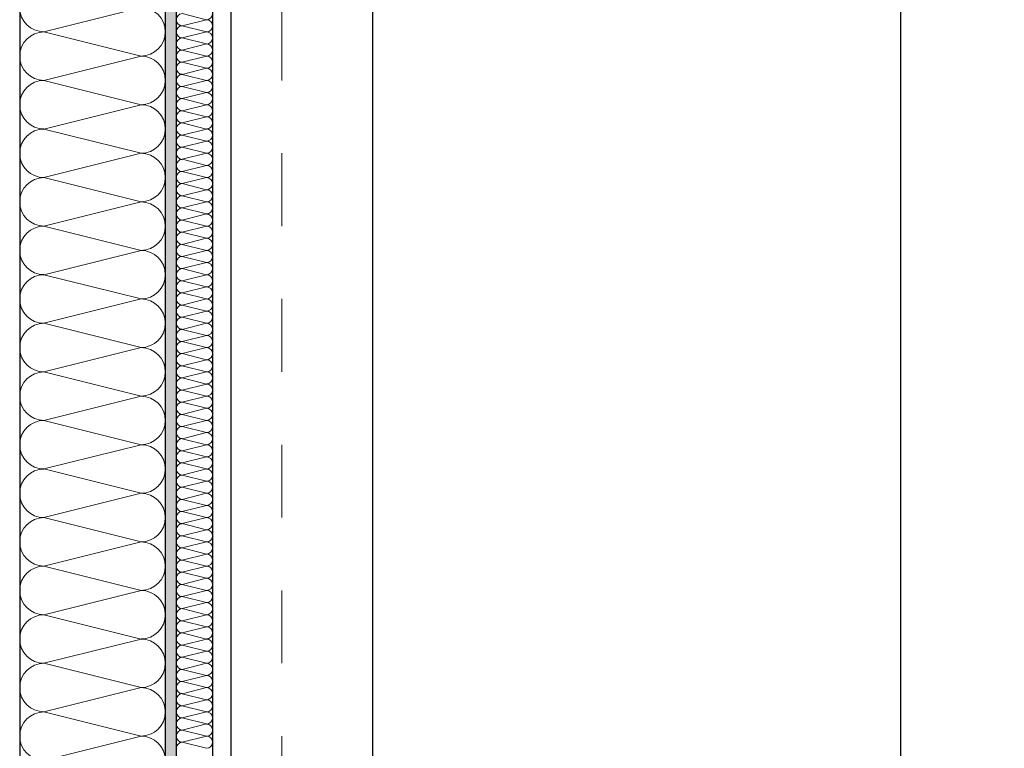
# Model space of a CAD drawing. Header units: metres. Extents: x -12 to 57.2, y -22.2 to 2.8.
# Tile 12 of 126: x -0.4 to 1, y -9.4 to -8.4. Entities that reach past the tile are written whole.
import ezdxf

# ---------------------------------------------------------------- set-up
doc = ezdxf.new("R2010")
doc.units = ezdxf.units.M
doc.header["$LTSCALE"] = 0.4
doc.header["$MEASUREMENT"] = 0
doc.linetypes.add('Raster', pattern=[0.2, 0.1, -0.05, 0, -0.05])
doc.layers.get('0').update_dxf_attribs({"color": 8, "lineweight": 9})
doc.layers.get('Defpoints').update_dxf_attribs({"color": 8, "lineweight": 9})
for name, color, linetype in [('Neubau_A-Außenwände', 8, 'Continuous'), ('Neubau_A-Stützen', 8, 'Continuous'), ('Neubau_A-TB Wände', 8, 'Continuous'), ('Neubau_R-Konstruktionsraster gross', 33, 'Continuous'), ('Neubau_T-Bemaßung', 8, 'Continuous')]:
    doc.layers.add(name, color=color, linetype=linetype)
doc.styles.add('ERSTELLTER_STIL_2', font='arial.ttf')
doc.dimstyles.new('ERSTELLTER_STIL__1', dxfattribs={"dimtxt": 0.0875, "dimasz": 0.059375, "dimexe": 0.18, "dimexo": 0.0625, "dimgap": 0, "dimtad": 1, "dimzin": 0, "dimdsep": 46, "dimtxsty": 'ERSTELLTER_STIL_2', "dimblk": 'ARROWHEAD_6', "dimblk1": 'ARROWHEAD_6', "dimblk2": 'ARROWHEAD_6', "dimcen": 0.09, "dimclrd": 7, "dimclre": 7, "dimclrt": 7, "dimazin": 0, "dimtfac": 1, "dimtdec": 4, "dimtmove": 0, "dimatfit": 3, "dimfxl": 1, "dimtolj": 1, "dimtzin": 0, "dimarcsym": 0})

# ---------------------------------------------------------------- blocks, each defined once
blk = doc.blocks.new('*X412', base_point=(-24191.6502, 0))
at = {"layer": 'Neubau_A-Außenwände', "color": 8, "linetype": 'Continuous', "lineweight": 9}
for p, q in [((-21284.1602, 1.8), (-21284.2935, 1.7667)), ((-21284.1602, 1.7333), (-21284.2935, 1.7667)), ((-21284.1602, 1.7333), (-21284.2935, 1.7)), ((-21284.1602, 1.6667), (-21284.2935, 1.7)), ((-21284.1602, 1.6667), (-21284.2935, 1.6333)), ((-21284.1602, 1.6), (-21284.2935, 1.6333)), ((-21284.1602, 1.6), (-21284.2935, 1.5667)), ((-21284.1602, 1.5333), (-21284.2935, 1.5667)), ((-21284.1602, 1.5333), (-21284.2935, 1.5)), ((-21284.1602, 1.4667), (-21284.2935, 1.5)), ((-21284.1602, 1.4667), (-21284.2935, 1.4333)), ((-21284.1602, 1.4), (-21284.2935, 1.4333)), ((-21284.1602, 1.4), (-21284.2935, 1.3667)), ((-21284.1602, 1.3333), (-21284.2935, 1.3667)), ((-21284.1602, 1.3333), (-21284.2935, 1.3)), ((-21284.1602, 1.2667), (-21284.2935, 1.3)), ((-21284.1602, 1.2667), (-21284.2935, 1.2333)), ((-21284.1602, 1.2), (-21284.2935, 1.2333)), ((-21284.1602, 1.2), (-21284.2935, 1.1667)), ((-21284.1602, 1.1333), (-21284.2935, 1.1667)), ((-21284.1602, 1.1333), (-21284.2935, 1.1)), ((-21284.1602, 1.0667), (-21284.2935, 1.1)), ((-21284.1602, 1.0667), (-21284.2935, 1.0333)), ((-21284.1602, 1), (-21284.2935, 1.0333)), ((-21284.1602, 1), (-21284.2935, 0.9667)), ((-21284.1602, 0.9333), (-21284.2935, 0.9667)), ((-21284.1602, 0.9333), (-21284.2935, 0.9)), ((-21284.1602, 0.8667), (-21284.2935, 0.9)), ((-21284.1602, 0.8667), (-21284.2935, 0.8333)), ((-21284.1602, 0.8), (-21284.2935, 0.8333)), ((-21284.1602, 0.8), (-21284.2935, 0.7667))]:
    blk.add_line(p, q, dxfattribs=at)
for centre, start, end in [((-21284.2935, 1.8), 180, 270), ((-21284.1602, 1.7667), 0, 90), ((-21284.2935, 1.7333), 90, 180), ((-21284.1602, 1.7667), 270, 0), ((-21284.2935, 1.7333), 180, 270), ((-21284.1602, 1.7), 0, 90), ((-21284.2935, 1.6667), 90, 180), ((-21284.1602, 1.7), 270, 0), ((-21284.2935, 1.6667), 180, 270), ((-21284.1602, 1.6333), 0, 90), ((-21284.2935, 1.6), 90, 180), ((-21284.1602, 1.6333), 270, 0), ((-21284.2935, 1.6), 180, 270), ((-21284.1602, 1.5667), 0, 90), ((-21284.2935, 1.5333), 90, 180), ((-21284.1602, 1.5667), 270, 0), ((-21284.2935, 1.5333), 180, 270), ((-21284.1602, 1.5), 0, 90), ((-21284.2935, 1.4667), 90, 180), ((-21284.1602, 1.5), 270, 0), ((-21284.2935, 1.4667), 180, 270), ((-21284.1602, 1.4333), 0, 90), ((-21284.2935, 1.4), 90, 180), ((-21284.1602, 1.4333), 270, 0), ((-21284.2935, 1.4), 180, 270), ((-21284.1602, 1.3667), 0, 90), ((-21284.2935, 1.3333), 90, 180), ((-21284.1602, 1.3667), 270, 0), ((-21284.2935, 1.3333), 180, 270), ((-21284.1602, 1.3), 0, 90), ((-21284.2935, 1.2667), 90, 180), ((-21284.1602, 1.3), 270, 0), ((-21284.2935, 1.2667), 180, 270), ((-21284.1602, 1.2333), 0, 90), ((-21284.2935, 1.2), 90, 180), ((-21284.1602, 1.2333), 270, 0), ((-21284.2935, 1.2), 180, 270), ((-21284.1602, 1.1667), 0, 90), ((-21284.2935, 1.1333), 90, 180), ((-21284.1602, 1.1667), 270, 0), ((-21284.2935, 1.1333), 180, 270), ((-21284.1602, 1.1), 0, 90), ((-21284.2935, 1.0667), 90, 180), ((-21284.1602, 1.1), 270, 0), ((-21284.2935, 1.0667), 180, 270), ((-21284.1602, 1.0333), 0, 90), ((-21284.2935, 1), 90, 180), ((-21284.1602, 1.0333), 270, 0), ((-21284.2935, 1), 180, 270), ((-21284.1602, 0.9667), 0, 90), ((-21284.2935, 0.9333), 90, 180), ((-21284.1602, 0.9667), 270, 0), ((-21284.2935, 0.9333), 180, 270), ((-21284.1602, 0.9), 0, 90), ((-21284.2935, 0.8667), 90, 180), ((-21284.1602, 0.9), 270, 0), ((-21284.2935, 0.8667), 180, 270), ((-21284.1602, 0.8333), 0, 90), ((-21284.2935, 0.8), 90, 180), ((-21284.1602, 0.8333), 270, 0), ((-21284.2935, 0.8), 180, 270), ((-21284.1602, 0.7667), 0, 90)]:
    blk.add_arc(centre, 0.0333, start, end, dxfattribs=at)
blk = doc.blocks.new('*X434', base_point=(-24191.6502, 0))
at = {"layer": 'Neubau_A-TB Wände', "color": 8, "linetype": 'Continuous', "lineweight": 9}
for p, q in [((-21284.0702, 1.7833), (-21284.1035, 1.7917)), ((-21284.0702, 1.7833), (-21284.1035, 1.775)), ((-21284.0702, 1.7667), (-21284.1035, 1.775)), ((-21284.0702, 1.7667), (-21284.1035, 1.7583)), ((-21284.0702, 1.75), (-21284.1035, 1.7583)), ((-21284.0702, 1.75), (-21284.1035, 1.7417)), ((-21284.0702, 1.7333), (-21284.1035, 1.7417)), ((-21284.0702, 1.7333), (-21284.1035, 1.725)), ((-21284.0702, 1.7167), (-21284.1035, 1.725)), ((-21284.0702, 1.7167), (-21284.1035, 1.7083)), ((-21284.0702, 1.7), (-21284.1035, 1.7083)), ((-21284.0702, 1.7), (-21284.1035, 1.6917)), ((-21284.0702, 1.6833), (-21284.1035, 1.6917)), ((-21284.0702, 1.6833), (-21284.1035, 1.675)), ((-21284.0702, 1.6667), (-21284.1035, 1.675)), ((-21284.0702, 1.6667), (-21284.1035, 1.6583)), ((-21284.0702, 1.65), (-21284.1035, 1.6583)), ((-21284.0702, 1.65), (-21284.1035, 1.6417)), ((-21284.0702, 1.6333), (-21284.1035, 1.6417)), ((-21284.0702, 1.6333), (-21284.1035, 1.625)), ((-21284.0702, 1.6167), (-21284.1035, 1.625)), ((-21284.0702, 1.6167), (-21284.1035, 1.6083)), ((-21284.0702, 1.6), (-21284.1035, 1.6083)), ((-21284.0702, 1.6), (-21284.1035, 1.5917)), ((-21284.0702, 1.5833), (-21284.1035, 1.5917)), ((-21284.0702, 1.5833), (-21284.1035, 1.575)), ((-21284.0702, 1.5667), (-21284.1035, 1.575)), ((-21284.0702, 1.5667), (-21284.1035, 1.5583)), ((-21284.0702, 1.55), (-21284.1035, 1.5583)), ((-21284.0702, 1.55), (-21284.1035, 1.5417)), ((-21284.0702, 1.5333), (-21284.1035, 1.5417)), ((-21284.0702, 1.5333), (-21284.1035, 1.525)), ((-21284.0702, 1.5167), (-21284.1035, 1.525)), ((-21284.0702, 1.5167), (-21284.1035, 1.5083)), ((-21284.0702, 1.5), (-21284.1035, 1.5083)), ((-21284.0702, 1.5), (-21284.1035, 1.4917)), ((-21284.0702, 1.4833), (-21284.1035, 1.4917)), ((-21284.0702, 1.4833), (-21284.1035, 1.475)), ((-21284.0702, 1.4667), (-21284.1035, 1.475)), ((-21284.0702, 1.4667), (-21284.1035, 1.4583)), ((-21284.0702, 1.45), (-21284.1035, 1.4583)), ((-21284.0702, 1.45), (-21284.1035, 1.4417)), ((-21284.0702, 1.4333), (-21284.1035, 1.4417)), ((-21284.0702, 1.4333), (-21284.1035, 1.425)), ((-21284.0702, 1.4167), (-21284.1035, 1.425)), ((-21284.0702, 1.4167), (-21284.1035, 1.4083)), ((-21284.0702, 1.4), (-21284.1035, 1.4083)), ((-21284.0702, 1.4), (-21284.1035, 1.3917)), ((-21284.0702, 1.3833), (-21284.1035, 1.3917)), ((-21284.0702, 1.3833), (-21284.1035, 1.375)), ((-21284.0702, 1.3667), (-21284.1035, 1.375)), ((-21284.0702, 1.3667), (-21284.1035, 1.3583)), ((-21284.0702, 1.35), (-21284.1035, 1.3583)), ((-21284.0702, 1.35), (-21284.1035, 1.3417)), ((-21284.0702, 1.3333), (-21284.1035, 1.3417)), ((-21284.0702, 1.3333), (-21284.1035, 1.325)), ((-21284.0702, 1.3167), (-21284.1035, 1.325)), ((-21284.0702, 1.3167), (-21284.1035, 1.3083)), ((-21284.0702, 1.3), (-21284.1035, 1.3083)), ((-21284.0702, 1.3), (-21284.1035, 1.2917)), ((-21284.0702, 1.2833), (-21284.1035, 1.2917)), ((-21284.0702, 1.2833), (-21284.1035, 1.275)), ((-21284.0702, 1.2667), (-21284.1035, 1.275)), ((-21284.0702, 1.2667), (-21284.1035, 1.2583)), ((-21284.0702, 1.25), (-21284.1035, 1.2583)), ((-21284.0702, 1.25), (-21284.1035, 1.2417)), ((-21284.0702, 1.2333), (-21284.1035, 1.2417)), ((-21284.0702, 1.2333), (-21284.1035, 1.225)), ((-21284.0702, 1.2167), (-21284.1035, 1.225)), ((-21284.0702, 1.2167), (-21284.1035, 1.2083)), ((-21284.0702, 1.2), (-21284.1035, 1.2083)), ((-21284.0702, 1.2), (-21284.1035, 1.1917)), ((-21284.0702, 1.1833), (-21284.1035, 1.1917)), ((-21284.0702, 1.1833), (-21284.1035, 1.175)), ((-21284.0702, 1.1667), (-21284.1035, 1.175)), ((-21284.0702, 1.1667), (-21284.1035, 1.1583)), ((-21284.0702, 1.15), (-21284.1035, 1.1583)), ((-21284.0702, 1.15), (-21284.1035, 1.1417)), ((-21284.0702, 1.1333), (-21284.1035, 1.1417)), ((-21284.0702, 1.1333), (-21284.1035, 1.125)), ((-21284.0702, 1.1167), (-21284.1035, 1.125)), ((-21284.0702, 1.1167), (-21284.1035, 1.1083)), ((-21284.0702, 1.1), (-21284.1035, 1.1083)), ((-21284.0702, 1.1), (-21284.1035, 1.0917)), ((-21284.0702, 1.0833), (-21284.1035, 1.0917)), ((-21284.0702, 1.0833), (-21284.1035, 1.075)), ((-21284.0702, 1.0667), (-21284.1035, 1.075)), ((-21284.0702, 1.0667), (-21284.1035, 1.0583)), ((-21284.0702, 1.05), (-21284.1035, 1.0583)), ((-21284.0702, 1.05), (-21284.1035, 1.0417)), ((-21284.0702, 1.0333), (-21284.1035, 1.0417)), ((-21284.0702, 1.0333), (-21284.1035, 1.025)), ((-21284.0702, 1.0167), (-21284.1035, 1.025)), ((-21284.0702, 1.0167), (-21284.1035, 1.0083)), ((-21284.0702, 1), (-21284.1035, 1.0083)), ((-21284.0702, 1), (-21284.1035, 0.9917)), ((-21284.0702, 0.9833), (-21284.1035, 0.9917)), ((-21284.0702, 0.9833), (-21284.1035, 0.975)), ((-21284.0702, 0.9667), (-21284.1035, 0.975)), ((-21284.0702, 0.9667), (-21284.1035, 0.9583)), ((-21284.0702, 0.95), (-21284.1035, 0.9583)), ((-21284.0702, 0.95), (-21284.1035, 0.9417)), ((-21284.0702, 0.9333), (-21284.1035, 0.9417)), ((-21284.0702, 0.9333), (-21284.1035, 0.925)), ((-21284.0702, 0.9167), (-21284.1035, 0.925)), ((-21284.0702, 0.9167), (-21284.1035, 0.9083)), ((-21284.0702, 0.9), (-21284.1035, 0.9083)), ((-21284.0702, 0.9), (-21284.1035, 0.8917)), ((-21284.0702, 0.8833), (-21284.1035, 0.8917)), ((-21284.0702, 0.8833), (-21284.1035, 0.875)), ((-21284.0702, 0.8667), (-21284.1035, 0.875)), ((-21284.0702, 0.8667), (-21284.1035, 0.8583)), ((-21284.0702, 0.85), (-21284.1035, 0.8583)), ((-21284.0702, 0.85), (-21284.1035, 0.8417)), ((-21284.0702, 0.8333), (-21284.1035, 0.8417)), ((-21284.0702, 0.8333), (-21284.1035, 0.825)), ((-21284.0702, 0.8167), (-21284.1035, 0.825)), ((-21284.0702, 0.8167), (-21284.1035, 0.8083)), ((-21284.0702, 0.8), (-21284.1035, 0.8083)), ((-21284.0702, 0.8), (-21284.1035, 0.7917)), ((-21284.0702, 0.7833), (-21284.1035, 0.7917))]:
    blk.add_line(p, q, dxfattribs=at)
for centre, start, end in [((-21284.1035, 1.7833), 90, 180), ((-21284.0702, 1.7917), 270, 0), ((-21284.1035, 1.7833), 180, 270), ((-21284.1035, 1.7667), 90, 180), ((-21284.0702, 1.775), 0, 90), ((-21284.0702, 1.775), 270, 0), ((-21284.1035, 1.7667), 180, 270), ((-21284.1035, 1.75), 90, 180), ((-21284.0702, 1.7583), 0, 90), ((-21284.0702, 1.7583), 270, 0), ((-21284.1035, 1.75), 180, 270), ((-21284.0702, 1.7417), 0, 90), ((-21284.1035, 1.7333), 90, 180), ((-21284.1035, 1.7333), 180, 270), ((-21284.0702, 1.7417), 270, 0), ((-21284.0702, 1.725), 0, 90), ((-21284.1035, 1.7167), 90, 180), ((-21284.0702, 1.725), 270, 0), ((-21284.1035, 1.7167), 180, 270), ((-21284.1035, 1.7), 90, 180), ((-21284.0702, 1.7083), 0, 90), ((-21284.0702, 1.7083), 270, 0), ((-21284.1035, 1.7), 180, 270), ((-21284.1035, 1.6833), 90, 180), ((-21284.0702, 1.6917), 0, 90), ((-21284.0702, 1.6917), 270, 0), ((-21284.1035, 1.6833), 180, 270), ((-21284.0702, 1.675), 0, 90), ((-21284.1035, 1.6667), 90, 180), ((-21284.1035, 1.6667), 180, 270), ((-21284.0702, 1.675), 270, 0), ((-21284.0702, 1.6583), 0, 90), ((-21284.1035, 1.65), 90, 180), ((-21284.1035, 1.65), 180, 270), ((-21284.0702, 1.6583), 270, 0), ((-21284.0702, 1.6417), 0, 90), ((-21284.1035, 1.6333), 90, 180), ((-21284.0702, 1.6417), 270, 0), ((-21284.1035, 1.6333), 180, 270), ((-21284.1035, 1.6167), 90, 180), ((-21284.0702, 1.625), 0, 90), ((-21284.0702, 1.625), 270, 0), ((-21284.1035, 1.6167), 180, 270), ((-21284.0702, 1.6083), 0, 90), ((-21284.1035, 1.6), 90, 180), ((-21284.1035, 1.6), 180, 270), ((-21284.0702, 1.6083), 270, 0), ((-21284.0702, 1.5917), 0, 90), ((-21284.1035, 1.5833), 90, 180), ((-21284.1035, 1.5833), 180, 270), ((-21284.0702, 1.5917), 270, 0), ((-21284.0702, 1.575), 0, 90), ((-21284.1035, 1.5667), 90, 180), ((-21284.0702, 1.575), 270, 0), ((-21284.1035, 1.5667), 180, 270), ((-21284.1035, 1.55), 90, 180), ((-21284.0702, 1.5583), 0, 90), ((-21284.0702, 1.5583), 270, 0), ((-21284.1035, 1.55), 180, 270), ((-21284.1035, 1.5333), 90, 180), ((-21284.0702, 1.5417), 0, 90), ((-21284.0702, 1.5417), 270, 0), ((-21284.1035, 1.5333), 180, 270), ((-21284.0702, 1.525), 0, 90), ((-21284.1035, 1.5167), 90, 180), ((-21284.1035, 1.5167), 180, 270), ((-21284.0702, 1.525), 270, 0), ((-21284.0702, 1.5083), 0, 90), ((-21284.1035, 1.5), 90, 180), ((-21284.0702, 1.5083), 270, 0), ((-21284.1035, 1.5), 180, 270), ((-21284.1035, 1.4833), 90, 180), ((-21284.0702, 1.4917), 0, 90), ((-21284.0702, 1.4917), 270, 0), ((-21284.1035, 1.4833), 180, 270), ((-21284.1035, 1.4667), 90, 180), ((-21284.0702, 1.475), 0, 90), ((-21284.0702, 1.475), 270, 0), ((-21284.1035, 1.4667), 180, 270), ((-21284.0702, 1.4583), 0, 90), ((-21284.1035, 1.45), 90, 180), ((-21284.1035, 1.45), 180, 270), ((-21284.0702, 1.4583), 270, 0), ((-21284.0702, 1.4417), 0, 90), ((-21284.1035, 1.4333), 90, 180), ((-21284.1035, 1.4333), 180, 270), ((-21284.0702, 1.4417), 270, 0), ((-21284.0702, 1.425), 0, 90), ((-21284.1035, 1.4167), 90, 180), ((-21284.0702, 1.425), 270, 0), ((-21284.1035, 1.4167), 180, 270), ((-21284.1035, 1.4), 90, 180), ((-21284.0702, 1.4083), 0, 90), ((-21284.0702, 1.4083), 270, 0), ((-21284.1035, 1.4), 180, 270), ((-21284.0702, 1.3917), 0, 90), ((-21284.1035, 1.3833), 90, 180), ((-21284.1035, 1.3833), 180, 270), ((-21284.0702, 1.3917), 270, 0), ((-21284.0702, 1.375), 0, 90), ((-21284.1035, 1.3667), 90, 180), ((-21284.1035, 1.3667), 180, 270), ((-21284.0702, 1.375), 270, 0), ((-21284.0702, 1.3583), 0, 90), ((-21284.1035, 1.35), 90, 180), ((-21284.0702, 1.3583), 270, 0), ((-21284.1035, 1.35), 180, 270), ((-21284.1035, 1.3333), 90, 180), ((-21284.0702, 1.3417), 0, 90), ((-21284.0702, 1.3417), 270, 0), ((-21284.1035, 1.3333), 180, 270), ((-21284.0702, 1.325), 0, 90), ((-21284.1035, 1.3167), 90, 180), ((-21284.1035, 1.3167), 180, 270), ((-21284.0702, 1.325), 270, 0), ((-21284.0702, 1.3083), 0, 90), ((-21284.1035, 1.3), 90, 180), ((-21284.1035, 1.3), 180, 270), ((-21284.0702, 1.3083), 270, 0), ((-21284.0702, 1.2917), 0, 90), ((-21284.1035, 1.2833), 90, 180), ((-21284.0702, 1.2917), 270, 0), ((-21284.1035, 1.2833), 180, 270), ((-21284.1035, 1.2667), 90, 180), ((-21284.0702, 1.275), 0, 90), ((-21284.0702, 1.275), 270, 0), ((-21284.1035, 1.2667), 180, 270), ((-21284.1035, 1.25), 90, 180), ((-21284.0702, 1.2583), 0, 90), ((-21284.0702, 1.2583), 270, 0), ((-21284.1035, 1.25), 180, 270), ((-21284.0702, 1.2417), 0, 90), ((-21284.1035, 1.2333), 90, 180), ((-21284.1035, 1.2333), 180, 270), ((-21284.0702, 1.2417), 270, 0), ((-21284.0702, 1.225), 0, 90), ((-21284.1035, 1.2167), 90, 180), ((-21284.0702, 1.225), 270, 0), ((-21284.1035, 1.2167), 180, 270), ((-21284.1035, 1.2), 90, 180), ((-21284.0702, 1.2083), 0, 90), ((-21284.0702, 1.2083), 270, 0), ((-21284.1035, 1.2), 180, 270), ((-21284.1035, 1.1833), 90, 180), ((-21284.0702, 1.1917), 0, 90), ((-21284.0702, 1.1917), 270, 0), ((-21284.1035, 1.1833), 180, 270), ((-21284.0702, 1.175), 0, 90), ((-21284.1035, 1.1667), 90, 180), ((-21284.1035, 1.1667), 180, 270), ((-21284.0702, 1.175), 270, 0), ((-21284.0702, 1.1583), 0, 90), ((-21284.1035, 1.15), 90, 180), ((-21284.1035, 1.15), 180, 270), ((-21284.0702, 1.1583), 270, 0), ((-21284.0702, 1.1417), 0, 90), ((-21284.1035, 1.1333), 90, 180), ((-21284.0702, 1.1417), 270, 0), ((-21284.1035, 1.1333), 180, 270), ((-21284.1035, 1.1167), 90, 180), ((-21284.0702, 1.125), 0, 90), ((-21284.0702, 1.125), 270, 0), ((-21284.1035, 1.1167), 180, 270), ((-21284.0702, 1.1083), 0, 90), ((-21284.1035, 1.1), 90, 180), ((-21284.1035, 1.1), 180, 270), ((-21284.0702, 1.1083), 270, 0), ((-21284.0702, 1.0917), 0, 90), ((-21284.1035, 1.0833), 90, 180), ((-21284.1035, 1.0833), 180, 270), ((-21284.0702, 1.0917), 270, 0), ((-21284.0702, 1.075), 0, 90), ((-21284.1035, 1.0667), 90, 180), ((-21284.0702, 1.075), 270, 0), ((-21284.1035, 1.0667), 180, 270), ((-21284.1035, 1.05), 90, 180), ((-21284.0702, 1.0583), 0, 90), ((-21284.0702, 1.0583), 270, 0), ((-21284.1035, 1.05), 180, 270), ((-21284.1035, 1.0333), 90, 180), ((-21284.0702, 1.0417), 0, 90), ((-21284.0702, 1.0417), 270, 0), ((-21284.1035, 1.0333), 180, 270), ((-21284.0702, 1.025), 0, 90), ((-21284.1035, 1.0167), 90, 180), ((-21284.1035, 1.0167), 180, 270), ((-21284.0702, 1.025), 270, 0), ((-21284.0702, 1.0083), 0, 90), ((-21284.1035, 1), 90, 180), ((-21284.0702, 1.0083), 270, 0), ((-21284.1035, 1), 180, 270), ((-21284.1035, 0.9833), 90, 180), ((-21284.0702, 0.9917), 0, 90), ((-21284.0702, 0.9917), 270, 0), ((-21284.1035, 0.9833), 180, 270), ((-21284.1035, 0.9667), 90, 180), ((-21284.0702, 0.975), 0, 90), ((-21284.0702, 0.975), 270, 0), ((-21284.1035, 0.9667), 180, 270), ((-21284.0702, 0.9583), 0, 90), ((-21284.1035, 0.95), 90, 180), ((-21284.1035, 0.95), 180, 270), ((-21284.0702, 0.9583), 270, 0), ((-21284.0702, 0.9417), 0, 90), ((-21284.1035, 0.9333), 90, 180), ((-21284.1035, 0.9333), 180, 270), ((-21284.0702, 0.9417), 270, 0), ((-21284.0702, 0.925), 0, 90), ((-21284.1035, 0.9167), 90, 180), ((-21284.0702, 0.925), 270, 0), ((-21284.1035, 0.9167), 180, 270), ((-21284.1035, 0.9), 90, 180), ((-21284.0702, 0.9083), 0, 90), ((-21284.0702, 0.9083), 270, 0), ((-21284.1035, 0.9), 180, 270), ((-21284.0702, 0.8917), 0, 90), ((-21284.1035, 0.8833), 90, 180), ((-21284.1035, 0.8833), 180, 270), ((-21284.0702, 0.8917), 270, 0), ((-21284.0702, 0.875), 0, 90), ((-21284.1035, 0.8667), 90, 180), ((-21284.1035, 0.8667), 180, 270), ((-21284.0702, 0.875), 270, 0), ((-21284.0702, 0.8583), 0, 90), ((-21284.1035, 0.85), 90, 180), ((-21284.0702, 0.8583), 270, 0), ((-21284.1035, 0.85), 180, 270), ((-21284.1035, 0.8333), 90, 180), ((-21284.0702, 0.8417), 0, 90), ((-21284.0702, 0.8417), 270, 0), ((-21284.1035, 0.8333), 180, 270), ((-21284.1035, 0.8167), 90, 180), ((-21284.0702, 0.825), 0, 90), ((-21284.0702, 0.825), 270, 0), ((-21284.1035, 0.8167), 180, 270), ((-21284.0702, 0.8083), 0, 90), ((-21284.1035, 0.8), 90, 180), ((-21284.1035, 0.8), 180, 270), ((-21284.0702, 0.8083), 270, 0), ((-21284.0702, 0.7917), 0, 90), ((-21284.1035, 0.7833), 90, 180), ((-21284.0702, 0.7917), 270, 0)]:
    blk.add_arc(centre, 0.00833, start, end, dxfattribs=at)
blk = doc.blocks.new('ARROWHEAD_6')
at = {"color": 0, "linetype": 'Continuous', "lineweight": 0}
for p, q in [((-0.5, -0.5), (0.5, 0.5)), ((0, 0), (-1, 0))]:
    blk.add_line(p, q, dxfattribs=at)
blk = doc.blocks.new('*D557')
at = {"layer": 'Defpoints', "color": 0, "linetype": 'Continuous', "transparency": 16777216}
for p in [(2.4794, -6.495), (22.625, -6.495), (-0.3, -10.355)]:
    blk.add_point(p, dxfattribs=at)
at = {"layer": 'Neubau_T-Bemaßung', "linetype": 'Continuous', "lineweight": -2, "transparency": 16777216}
for p, q in [((22.5625, -6.495), (2.2994, -6.495)), ((2.4794, -6.5544), (2.4794, -8.3149)), ((2.4794, -10.2956), (2.4794, -8.5421)), ((-0.2375, -10.355), (2.6594, -10.355))]:
    blk.add_line(p, q, dxfattribs=at)
at = {"layer": 'Neubau_T-Bemaßung', "linetype": 'Continuous', "lineweight": -2, "transparency": 16777216, "xscale": 0.059375, "yscale": 0.059375, "zscale": 0.059375}
for p, rotation in [((2.4794, -6.495), 90), ((2.4794, -10.355), 270)]:
    blk.add_blockref('ARROWHEAD_6', p, dxfattribs=dict(at, rotation=rotation))
at = {"layer": 'Neubau_T-Bemaßung', "linetype": 'Continuous', "transparency": 16777216, "insert": (2.4794, -8.4285), "char_height": 0.0875, "attachment_point": 5, "rotation": 90, "style": 'ERSTELLTER_STIL_2'}
blk.add_mtext('\\A1;3.86', dxfattribs=at)
blk = doc.blocks.new('*D563')
at = {"layer": 'Defpoints', "color": 0, "linetype": 'Continuous', "transparency": 16777216}
for p in [(22.625, -6.495), (42.301, -6.495), (-0.3, -10.355)]:
    blk.add_point(p, dxfattribs=at)
at = {"layer": 'Neubau_T-Bemaßung', "linetype": 'Continuous', "lineweight": -2, "transparency": 16777216}
for p, q in [((22.6875, -6.495), (42.481, -6.495)), ((42.301, -6.5544), (42.301, -8.3149)), ((42.301, -10.2956), (42.301, -8.5421)), ((-0.2375, -10.355), (42.481, -10.355))]:
    blk.add_line(p, q, dxfattribs=at)
at = {"layer": 'Neubau_T-Bemaßung', "linetype": 'Continuous', "lineweight": -2, "transparency": 16777216, "xscale": 0.059375, "yscale": 0.059375, "zscale": 0.059375}
for p, rotation in [((42.301, -6.495), 90), ((42.301, -10.355), 270)]:
    blk.add_blockref('ARROWHEAD_6', p, dxfattribs=dict(at, rotation=rotation))
at = {"layer": 'Neubau_T-Bemaßung', "linetype": 'Continuous', "transparency": 16777216, "insert": (42.301, -8.4285), "char_height": 0.0875, "attachment_point": 5, "rotation": 90, "style": 'ERSTELLTER_STIL_2'}
blk.add_mtext('\\A1;3.86', dxfattribs=at)
blk = doc.blocks.new('*D571')
at = {"layer": 'Defpoints', "color": 0, "linetype": 'Continuous', "transparency": 16777216}
for p in [(22.625, -6.495), (23.9206, -6.495), (-0.3, -10.355)]:
    blk.add_point(p, dxfattribs=at)
at = {"layer": 'Neubau_T-Bemaßung', "linetype": 'Continuous', "lineweight": -2, "transparency": 16777216}
for p, q in [((22.6875, -6.495), (24.1006, -6.495)), ((23.9206, -6.5544), (23.9206, -8.3149)), ((23.9206, -10.2956), (23.9206, -8.5421)), ((-0.2375, -10.355), (24.1006, -10.355))]:
    blk.add_line(p, q, dxfattribs=at)
at = {"layer": 'Neubau_T-Bemaßung', "linetype": 'Continuous', "lineweight": -2, "transparency": 16777216, "xscale": 0.059375, "yscale": 0.059375, "zscale": 0.059375}
for p, rotation in [((23.9206, -6.495), 90), ((23.9206, -10.355), 270)]:
    blk.add_blockref('ARROWHEAD_6', p, dxfattribs=dict(at, rotation=rotation))
at = {"layer": 'Neubau_T-Bemaßung', "linetype": 'Continuous', "transparency": 16777216, "insert": (23.9206, -8.4285), "char_height": 0.0875, "attachment_point": 5, "rotation": 90, "style": 'ERSTELLTER_STIL_2'}
blk.add_mtext('\\A1;3.86', dxfattribs=at)
blk = doc.blocks.new('*D643')
at = {"layer": 'Defpoints', "color": 0, "linetype": 'Continuous', "transparency": 16777216}
for p in [(2.1294, -7.175), (4.09, -7.175), (-10.662, -10.175)]:
    blk.add_point(p, dxfattribs=at)
at = {"layer": 'Neubau_T-Bemaßung', "linetype": 'Continuous', "lineweight": -2, "transparency": 16777216}
for p, q in [((4.0275, -7.175), (1.9494, -7.175)), ((2.1294, -7.2344), (2.1294, -8.565)), ((2.1294, -10.1156), (2.1294, -8.792)), ((-10.5995, -10.175), (2.3094, -10.175))]:
    blk.add_line(p, q, dxfattribs=at)
at = {"layer": 'Neubau_T-Bemaßung', "linetype": 'Continuous', "lineweight": -2, "transparency": 16777216, "xscale": 0.059375, "yscale": 0.059375, "zscale": 0.059375}
for p, rotation in [((2.1294, -7.175), 90), ((2.1294, -10.175), 270)]:
    blk.add_blockref('ARROWHEAD_6', p, dxfattribs=dict(at, rotation=rotation))
at = {"layer": 'Neubau_T-Bemaßung', "linetype": 'Continuous', "transparency": 16777216, "insert": (2.1294, -8.6785), "char_height": 0.0875, "attachment_point": 5, "rotation": 90, "style": 'ERSTELLTER_STIL_2'}
blk.add_mtext('\\A1;3.00', dxfattribs=at)
blk = doc.blocks.new('*D587')
at = {"layer": 'Defpoints', "color": 0, "linetype": 'Continuous', "transparency": 16777216}
for p in [(4.09, -7.175), (41.951, -7.175), (-10.662, -10.175)]:
    blk.add_point(p, dxfattribs=at)
at = {"layer": 'Neubau_T-Bemaßung', "linetype": 'Continuous', "lineweight": -2, "transparency": 16777216}
for p, q in [((4.1525, -7.175), (42.131, -7.175)), ((41.951, -7.2344), (41.951, -8.6318)), ((41.951, -10.1156), (41.951, -8.8587)), ((-10.5995, -10.175), (42.131, -10.175))]:
    blk.add_line(p, q, dxfattribs=at)
at = {"layer": 'Neubau_T-Bemaßung', "linetype": 'Continuous', "lineweight": -2, "transparency": 16777216, "xscale": 0.059375, "yscale": 0.059375, "zscale": 0.059375}
for p, rotation in [((41.951, -7.175), 90), ((41.951, -10.175), 270)]:
    blk.add_blockref('ARROWHEAD_6', p, dxfattribs=dict(at, rotation=rotation))
at = {"layer": 'Neubau_T-Bemaßung', "linetype": 'Continuous', "transparency": 16777216, "insert": (41.951, -8.7452), "char_height": 0.0875, "attachment_point": 5, "rotation": 90, "style": 'ERSTELLTER_STIL_2'}
blk.add_mtext('\\A1;3.00', dxfattribs=at)
blk = doc.blocks.new('*D604')
at = {"layer": 'Defpoints', "color": 0, "linetype": 'Continuous', "transparency": 16777216}
for p in [(22.85, -6.825), (23.5706, -6.825), (-10.662, -10.175)]:
    blk.add_point(p, dxfattribs=at)
at = {"layer": 'Neubau_T-Bemaßung', "linetype": 'Continuous', "lineweight": -2, "transparency": 16777216}
for p, q in [((22.9125, -6.825), (23.7506, -6.825)), ((23.5706, -6.8844), (23.5706, -8.3896)), ((23.5706, -10.1156), (23.5706, -8.6174)), ((-10.5995, -10.175), (23.7506, -10.175))]:
    blk.add_line(p, q, dxfattribs=at)
at = {"layer": 'Neubau_T-Bemaßung', "linetype": 'Continuous', "lineweight": -2, "transparency": 16777216, "xscale": 0.059375, "yscale": 0.059375, "zscale": 0.059375}
for p, rotation in [((23.5706, -6.825), 90), ((23.5706, -10.175), 270)]:
    blk.add_blockref('ARROWHEAD_6', p, dxfattribs=dict(at, rotation=rotation))
at = {"layer": 'Neubau_T-Bemaßung', "linetype": 'Continuous', "transparency": 16777216, "insert": (23.5706, -8.5035), "char_height": 0.0875, "attachment_point": 5, "rotation": 90, "style": 'ERSTELLTER_STIL_2'}
blk.add_mtext('\\A1;3.35', dxfattribs=at)

msp = doc.modelspace()

# ---------------------------------------------------------------- hatches: boundary and pattern name
at = {"layer": 'Neubau_A-Außenwände', "linetype": 'Continuous'}
msp.add_hatch(color=256, dxfattribs=at).paths.add_polyline_path([(-0.145, -7.375), (-0.16, -7.375), (-0.16, -9.875), (-0.145, -9.875)])

# ---------------------------------------------------------------- linework, layer by layer
for p, q in [((-0.36, -7.375), (-0.36, -9.875)), ((-0.16, -7.375), (-0.16, -9.875))]:
    msp.add_line(p, q, dxfattribs=at)
at = {"layer": 'Neubau_A-Stützen', "linetype": 'Continuous'}
msp.add_line((0.125, -10.175), (0.125, -7.175), dxfattribs=at)
at = {"layer": 'Neubau_A-TB Wände', "linetype": 'Continuous'}
for p, q in [((-0.095, -6.495), (-0.095, -10.355)), ((-0.07, -7.175), (-0.07, -10.175)), ((-0.145, -7.375), (-0.145, -9.875)), ((0.85, -10.175), (0.85, -7.375))]:
    msp.add_line(p, q, dxfattribs=at)
at = {"layer": 'Neubau_R-Konstruktionsraster gross', "linetype": 'Raster', "lineweight": 9}
msp.add_line((0, -1.175), (0, -15.175), dxfattribs=at)

# ---------------------------------------------------------------- block references
at = {"layer": 'Neubau_A-Außenwände'}
msp.add_blockref('*X412', (-2907.6834, -10.175), dxfattribs=at)
at = {"layer": 'Neubau_A-TB Wände'}
msp.add_blockref('*X434', (-2907.6834, -10.175), dxfattribs=at)

# ---------------------------------------------------------------- dimensions: what is measured, and where the dimension line sits
at = {"layer": 'Neubau_T-Bemaßung', "linetype": 'Continuous'}
for base, p1, p2, picture, middle in [((2.4794, -6.495), (-0.3, -10.355), (22.625, -6.495), '*D557', (2.4794, -8.4285)), ((42.301, -6.495), (-0.3, -10.355), (22.625, -6.495), '*D563', (42.301, -8.4285)), ((23.9206, -6.495), (-0.3, -10.355), (22.625, -6.495), '*D571', (23.9206, -8.4285)), ((23.5706, -6.825), (-10.662, -10.175), (22.85, -6.825), '*D604', (23.5706, -8.5035)), ((2.1294, -7.175), (-10.662, -10.175), (4.09, -7.175), '*D643', (2.1294, -8.6785)), ((41.951, -7.175), (-10.662, -10.175), (4.09, -7.175), '*D587', (41.951, -8.7452))]:
    dim = msp.add_linear_dim(base=base, p1=p1, p2=p2, angle=90, dimstyle='ERSTELLTER_STIL__1', override={"dimclrd": 256, "dimclre": 256, "dimclrt": 256}, dxfattribs=at)
    dim.commit()
    dim.dimension.update_dxf_attribs({"geometry": picture, "text_midpoint": middle, "dimtype": 160, "text_rotation": 90})

doc.saveas('drawing.dxf')
